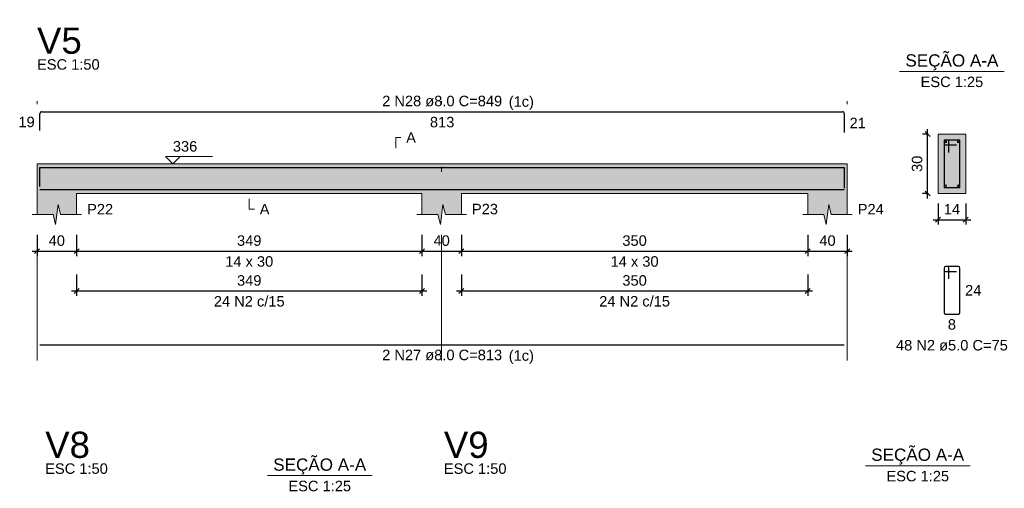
# Model space of a CAD drawing. Header units: millimetres. Extents: x 1434 to 2277, y -793 to -278.
# Tile 100 of 111: x 1846 to 1866, y -385 to -375. Entities that reach past the tile are written whole.
import ezdxf

# ---------------------------------------------------------------- set-up
doc = ezdxf.new("R2010")
doc.units = ezdxf.units.MM
doc.linetypes.add('DASHDOT', pattern=[25.4, 12.7, -6.35, 0, -6.35])
for name, color, linetype, lineweight in [('Descrição da armadura', 7, 'Continuous', 5), ('DT-Barras na forma', 1, 'Continuous', 30), ('DT-Barras no corte', 5, 'Continuous', 5), ('DT-Barras rebatidas', 1, 'Continuous', 30), ('DT-Cotas', 9, 'Continuous', 5), ('DT-Forma', 5, 'Continuous', 5), ('DT-Hachura forma vigas', 252, 'Continuous', 5), ('DT-Hachura seção vigas', 252, 'Continuous', 5), ('DT-Pontilhado', 9, 'DASHDOT', 5), ('DT-Textos', 7, 'Continuous', 5), ('DT-Título', 250, 'Continuous', 20), ('Textos armaduras', 7, 'Continuous', 5)]:
    doc.layers.add(name, color=color, linetype=linetype, lineweight=lineweight)
doc.styles.add('ARIAL', font='arial.ttf')
doc.styles.get("Standard").update_dxf_attribs({"font": 'arial.ttf'})
doc.dimstyles.new('UM_25.000000', dxfattribs={"dimtxt": 0.18, "dimasz": 0.1, "dimexe": 0.1, "dimexo": 0.2, "dimgap": 0, "dimtad": 1, "dimtih": 1, "dimtoh": 1, "dimdec": 1, "dimlfac": 25, "dimzin": 0, "dimdsep": 46, "dimtxsty": 'Standard', "dimcen": 0.09, "dimdle": 0.1, "dimadec": 1, "dimazin": 2, "dimtfac": 1, "dimtdec": 4, "dimtofl": 0, "dimtmove": 0, "dimatfit": 3, "dimfxl": 1, "dimtolj": 1, "dimarcsym": 0})
doc.dimstyles.new('UM_50.000000', dxfattribs={"dimtxt": 0.18, "dimasz": 0.1, "dimexe": 0.1, "dimexo": 0.2, "dimgap": 0, "dimtad": 1, "dimtih": 1, "dimtoh": 1, "dimdec": 1, "dimlfac": 50, "dimzin": 0, "dimdsep": 46, "dimtxsty": 'Standard', "dimcen": 0.09, "dimdle": 0.1, "dimadec": 1, "dimazin": 2, "dimtfac": 1, "dimtdec": 4, "dimtofl": 0, "dimtmove": 0, "dimatfit": 3, "dimfxl": 1, "dimtolj": 1, "dimarcsym": 0})

# ---------------------------------------------------------------- blocks, each defined once
blk = doc.blocks.new('_Oblique')
at = {"color": 0, "linetype": 'ByBlock', "lineweight": -2}
blk.add_line((-0.5, -0.5), (0.5, 0.5), dxfattribs=at)
blk = doc.blocks.new('*D1099')
at = {"layer": 'DT-Cotas', "color": 0, "lineweight": -2, "transparency": 16777216}
for p, q in [((1846.329, -379.691), (1846.329, -380.121)), ((1847.129, -379.691), (1847.129, -380.121)), ((1846.229, -380.021), (1847.229, -380.021))]:
    blk.add_line(p, q, dxfattribs=at)
at = {"layer": 'DT-Cotas', "color": 0, "lineweight": -2, "transparency": 16777216, "xscale": 0.1, "yscale": 0.1, "zscale": 0.1, "rotation": 180}
blk.add_blockref('_Oblique', (1846.329, -380.021), dxfattribs=at)
at = {"layer": 'DT-Cotas', "color": 0, "lineweight": -2, "transparency": 16777216, "xscale": 0.1, "yscale": 0.1, "zscale": 0.1}
blk.add_blockref('_Oblique', (1847.129, -380.021), dxfattribs=at)
at = {"layer": 'DT-Cotas', "color": 7, "transparency": 16777216, "insert": (1846.729, -379.809), "char_height": 0.2118, "attachment_point": 5, "rotation": 0.0057, "style": 'ARIAL'}
blk.add_mtext('\\A1;40', dxfattribs=at)
blk = doc.blocks.new('*D1100')
at = {"layer": 'DT-Cotas', "color": 0, "lineweight": -2, "transparency": 16777216}
for p, q in [((1847.129, -379.691), (1847.129, -380.121)), ((1854.109, -379.691), (1854.109, -380.121)), ((1847.029, -380.021), (1854.209, -380.021))]:
    blk.add_line(p, q, dxfattribs=at)
at = {"layer": 'DT-Cotas', "color": 0, "lineweight": -2, "transparency": 16777216, "xscale": 0.1, "yscale": 0.1, "zscale": 0.1, "rotation": 180}
blk.add_blockref('_Oblique', (1847.129, -380.021), dxfattribs=at)
at = {"layer": 'DT-Cotas', "color": 0, "lineweight": -2, "transparency": 16777216, "xscale": 0.1, "yscale": 0.1, "zscale": 0.1}
blk.add_blockref('_Oblique', (1854.109, -380.021), dxfattribs=at)
at = {"layer": 'DT-Cotas', "color": 7, "transparency": 16777216, "insert": (1850.619, -379.809), "char_height": 0.2118, "attachment_point": 5, "rotation": 0.0057, "style": 'ARIAL'}
blk.add_mtext('\\A1;349', dxfattribs=at)
blk = doc.blocks.new('*D1101')
at = {"layer": 'DT-Cotas', "color": 0, "lineweight": -2, "transparency": 16777216}
for p, q in [((1854.109, -379.691), (1854.109, -380.121)), ((1854.909, -379.691), (1854.909, -380.121)), ((1854.009, -380.021), (1855.009, -380.021))]:
    blk.add_line(p, q, dxfattribs=at)
at = {"layer": 'DT-Cotas', "color": 0, "lineweight": -2, "transparency": 16777216, "xscale": 0.1, "yscale": 0.1, "zscale": 0.1, "rotation": 180}
blk.add_blockref('_Oblique', (1854.109, -380.021), dxfattribs=at)
at = {"layer": 'DT-Cotas', "color": 0, "lineweight": -2, "transparency": 16777216, "xscale": 0.1, "yscale": 0.1, "zscale": 0.1}
blk.add_blockref('_Oblique', (1854.909, -380.021), dxfattribs=at)
at = {"layer": 'DT-Cotas', "color": 7, "transparency": 16777216, "insert": (1854.509, -379.809), "char_height": 0.2118, "attachment_point": 5, "rotation": 0.0057, "style": 'ARIAL'}
blk.add_mtext('\\A1;40', dxfattribs=at)
blk = doc.blocks.new('*D1102')
at = {"layer": 'DT-Cotas', "color": 0, "lineweight": -2, "transparency": 16777216}
for p, q in [((1854.909, -379.691), (1854.909, -380.121)), ((1861.909, -379.691), (1861.909, -380.121)), ((1854.809, -380.021), (1862.009, -380.021))]:
    blk.add_line(p, q, dxfattribs=at)
at = {"layer": 'DT-Cotas', "color": 0, "lineweight": -2, "transparency": 16777216, "xscale": 0.1, "yscale": 0.1, "zscale": 0.1, "rotation": 180}
blk.add_blockref('_Oblique', (1854.909, -380.021), dxfattribs=at)
at = {"layer": 'DT-Cotas', "color": 0, "lineweight": -2, "transparency": 16777216, "xscale": 0.1, "yscale": 0.1, "zscale": 0.1}
blk.add_blockref('_Oblique', (1861.909, -380.021), dxfattribs=at)
at = {"layer": 'DT-Cotas', "color": 7, "transparency": 16777216, "insert": (1858.409, -379.809), "char_height": 0.2118, "attachment_point": 5, "rotation": 0.0057, "style": 'ARIAL'}
blk.add_mtext('\\A1;350', dxfattribs=at)
blk = doc.blocks.new('*D1103')
at = {"layer": 'DT-Cotas', "color": 0, "lineweight": -2, "transparency": 16777216}
for p, q in [((1861.909, -379.691), (1861.909, -380.121)), ((1862.709, -379.691), (1862.709, -380.121)), ((1861.809, -380.021), (1862.809, -380.021))]:
    blk.add_line(p, q, dxfattribs=at)
at = {"layer": 'DT-Cotas', "color": 0, "lineweight": -2, "transparency": 16777216, "xscale": 0.1, "yscale": 0.1, "zscale": 0.1, "rotation": 180}
blk.add_blockref('_Oblique', (1861.909, -380.021), dxfattribs=at)
at = {"layer": 'DT-Cotas', "color": 0, "lineweight": -2, "transparency": 16777216, "xscale": 0.1, "yscale": 0.1, "zscale": 0.1}
blk.add_blockref('_Oblique', (1862.709, -380.021), dxfattribs=at)
at = {"layer": 'DT-Cotas', "color": 7, "transparency": 16777216, "insert": (1862.309, -379.809), "char_height": 0.2118, "attachment_point": 5, "rotation": 0.0057, "style": 'ARIAL'}
blk.add_mtext('\\A1;40', dxfattribs=at)
blk = doc.blocks.new('*D1104')
at = {"layer": 'DT-Cotas', "color": 0, "lineweight": -2, "transparency": 16777216}
for p, q in [((1847.129, -380.496), (1847.129, -380.925)), ((1854.109, -380.496), (1854.109, -380.925)), ((1847.029, -380.825), (1854.209, -380.825))]:
    blk.add_line(p, q, dxfattribs=at)
at = {"layer": 'DT-Cotas', "color": 0, "lineweight": -2, "transparency": 16777216, "xscale": 0.1, "yscale": 0.1, "zscale": 0.1, "rotation": 180}
blk.add_blockref('_Oblique', (1847.129, -380.825), dxfattribs=at)
at = {"layer": 'DT-Cotas', "color": 0, "lineweight": -2, "transparency": 16777216, "xscale": 0.1, "yscale": 0.1, "zscale": 0.1}
blk.add_blockref('_Oblique', (1854.109, -380.825), dxfattribs=at)
at = {"layer": 'DT-Cotas', "color": 7, "transparency": 16777216, "insert": (1850.619, -380.614), "char_height": 0.2118, "attachment_point": 5, "rotation": 0.0057, "style": 'ARIAL'}
blk.add_mtext('\\A1;349', dxfattribs=at)
blk = doc.blocks.new('*D1105')
at = {"layer": 'DT-Cotas', "color": 0, "lineweight": -2, "transparency": 16777216}
for p, q in [((1854.909, -380.496), (1854.909, -380.925)), ((1861.909, -380.496), (1861.909, -380.925)), ((1854.809, -380.825), (1862.009, -380.825))]:
    blk.add_line(p, q, dxfattribs=at)
at = {"layer": 'DT-Cotas', "color": 0, "lineweight": -2, "transparency": 16777216, "xscale": 0.1, "yscale": 0.1, "zscale": 0.1, "rotation": 180}
blk.add_blockref('_Oblique', (1854.909, -380.825), dxfattribs=at)
at = {"layer": 'DT-Cotas', "color": 0, "lineweight": -2, "transparency": 16777216, "xscale": 0.1, "yscale": 0.1, "zscale": 0.1}
blk.add_blockref('_Oblique', (1861.909, -380.825), dxfattribs=at)
at = {"layer": 'DT-Cotas', "color": 7, "transparency": 16777216, "insert": (1858.409, -380.614), "char_height": 0.2118, "attachment_point": 5, "rotation": 0.0057, "style": 'ARIAL'}
blk.add_mtext('\\A1;350', dxfattribs=at)
blk = doc.blocks.new('*D1106')
at = {"layer": 'DT-Cotas', "color": 0, "lineweight": -2, "transparency": 16777216}
for p, q in [((1864.332, -378.956), (1864.332, -377.556)), ((1864.344, -377.656), (1864.232, -377.656)), ((1864.344, -378.856), (1864.232, -378.856))]:
    blk.add_line(p, q, dxfattribs=at)
at = {"layer": 'DT-Cotas', "color": 0, "lineweight": -2, "transparency": 16777216, "xscale": 0.1, "yscale": 0.1, "zscale": 0.1}
for p, rotation in [((1864.332, -377.656), 90), ((1864.332, -378.856), 270)]:
    blk.add_blockref('_Oblique', p, dxfattribs=dict(at, rotation=rotation))
at = {"layer": 'DT-Cotas', "color": 7, "transparency": 16777216, "insert": (1864.121, -378.256), "char_height": 0.2118, "attachment_point": 5, "rotation": 90, "style": 'ARIAL'}
blk.add_mtext('\\A1;30', dxfattribs=at)
blk = doc.blocks.new('*D1107')
at = {"layer": 'DT-Cotas', "color": 0, "lineweight": -2, "transparency": 16777216}
for p, q in [((1864.544, -379.056), (1864.544, -379.485)), ((1865.104, -379.056), (1865.104, -379.485)), ((1864.444, -379.385), (1865.204, -379.385))]:
    blk.add_line(p, q, dxfattribs=at)
at = {"layer": 'DT-Cotas', "color": 0, "lineweight": -2, "transparency": 16777216, "xscale": 0.1, "yscale": 0.1, "zscale": 0.1, "rotation": 180}
blk.add_blockref('_Oblique', (1864.544, -379.385), dxfattribs=at)
at = {"layer": 'DT-Cotas', "color": 0, "lineweight": -2, "transparency": 16777216, "xscale": 0.1, "yscale": 0.1, "zscale": 0.1}
blk.add_blockref('_Oblique', (1865.104, -379.385), dxfattribs=at)
at = {"layer": 'DT-Cotas', "color": 7, "transparency": 16777216, "insert": (1864.824, -379.173), "char_height": 0.2118, "attachment_point": 5, "rotation": 0.0057, "style": 'ARIAL'}
blk.add_mtext('\\A1;14', dxfattribs=at)

msp = doc.modelspace()

# ---------------------------------------------------------------- hatches: boundary and pattern name
at = {"layer": 'DT-Hachura forma vigas', "linetype": 'Continuous'}
msp.add_hatch(color=256, dxfattribs=at).paths.add_polyline_path([(1862.709, -379.2793), (1862.709, -378.8557), (1862.709, -378.2557), (1861.909, -378.2557), (1854.909, -378.2557), (1854.109, -378.2557), (1847.129, -378.2557), (1846.329, -378.2557), (1846.329, -378.8557), (1846.329, -379.2793), (1846.654, -379.2793), (1846.704, -379.4793), (1846.754, -379.0793), (1846.804, -379.2793), (1847.129, -379.2793), (1847.129, -378.8557), (1854.109, -378.8557), (1854.109, -379.2793), (1854.434, -379.2793), (1854.484, -379.4793), (1854.534, -379.0793), (1854.584, -379.2793), (1854.909, -379.2793), (1854.909, -378.8557), (1861.909, -378.8557), (1861.909, -379.2793), (1862.234, -379.2793), (1862.284, -379.4793), (1862.334, -379.0793), (1862.384, -379.2793), (1862.709, -379.2793)])
at = {"layer": 'DT-Hachura seção vigas', "linetype": 'Continuous'}
msp.add_hatch(color=256, dxfattribs=at).paths.add_polyline_path([(1864.5442, -378.8557), (1864.5442, -378.8557), (1865.1042, -378.8557), (1865.1042, -377.6557), (1864.5442, -377.6557), (1864.5442, -378.8557)])

# ---------------------------------------------------------------- linework, layer by layer
at = {"layer": 'DT-Barras na forma'}
for p, q in [((1864.7642, -377.7757), (1864.6642, -377.7757)), ((1864.6642, -377.7757), (1864.6642, -378.7357)), ((1864.9842, -377.7757), (1864.6642, -377.7757)), ((1864.6642, -377.7757), (1864.6642, -377.8757)), ((1864.7642, -378.0257), (1864.7642, -377.7757)), ((1864.9842, -378.7357), (1864.9842, -377.7757)), ((1864.6642, -377.8757), (1864.9142, -377.8757)), ((1864.6642, -378.7357), (1864.9842, -378.7357))]:
    msp.add_line(p, q, dxfattribs=at)
for points in [[(1846.389, -378.7114), (1846.389, -378.3337), (1862.649, -378.3337), (1862.649, -378.7499)], [(1846.389, -378.7777), (1862.649, -378.7777)]]:
    msp.add_lwpolyline(points, dxfattribs=at)
at = {"layer": 'DT-Barras no corte'}
for centre in [(1864.7002, -377.8117), (1864.9482, -377.8117), (1864.7002, -378.6997), (1864.9482, -378.6997)]:
    msp.add_circle(centre, 0.016, dxfattribs=at)
at = {"layer": 'DT-Barras rebatidas'}
for p, q in [((1846.389, -377.5818), (1846.389, -377.2441)), ((1846.429, -377.2041), (1862.609, -377.2041)), ((1862.649, -377.2441), (1862.649, -377.6203)), ((1864.6642, -380.3624), (1864.6642, -381.2624)), ((1864.6642, -380.3624), (1864.6642, -380.4024)), ((1864.7342, -380.3324), (1864.6942, -380.3324)), ((1864.9542, -380.3324), (1864.6942, -380.3324)), ((1864.7642, -380.5824), (1864.7642, -380.3624)), ((1864.9842, -381.2624), (1864.9842, -380.3624)), ((1864.6942, -380.4324), (1864.9142, -380.4324)), ((1864.6942, -381.2924), (1864.9542, -381.2924)), ((1846.389, -381.9123), (1862.649, -381.9123))]:
    msp.add_line(p, q, dxfattribs=at)
for centre, radius, start, end in [((1846.429, -377.2441), 0.04, 90, 180), ((1862.609, -377.2441), 0.04, 0, 90), ((1864.6942, -380.3624), 0.03, 90, 180), ((1864.6942, -380.3624), 0.03, 90, 180), ((1864.7342, -380.3624), 0.03, 0, 90), ((1864.9542, -380.3624), 0.03, 0, 90), ((1864.6942, -380.4024), 0.03, 180, 270), ((1864.6942, -381.2624), 0.03, 180, 270), ((1864.9542, -381.2624), 0.03, 270, 0)]:
    msp.add_arc(centre, radius, start, end, dxfattribs=at)
at = {"layer": 'DT-Forma'}
for p, q in [((1865.1042, -377.6557), (1864.5442, -377.6557)), ((1864.5442, -377.6557), (1864.5442, -377.6557)), ((1864.5442, -377.6557), (1864.5442, -378.8557)), ((1865.1042, -378.8557), (1865.1042, -377.6557)), ((1865.1042, -377.6557), (1865.1042, -377.6557)), ((1846.329, -378.2557), (1847.129, -378.2557)), ((1847.129, -378.2557), (1854.109, -378.2557)), ((1854.109, -378.2557), (1854.909, -378.2557)), ((1854.909, -378.2557), (1861.909, -378.2557)), ((1861.909, -378.2557), (1862.709, -378.2557)), ((1846.329, -378.8557), (1846.329, -379.2793)), ((1847.129, -379.2793), (1847.129, -378.8557)), ((1847.129, -378.8557), (1854.109, -378.8557)), ((1854.109, -378.8557), (1854.109, -379.2793)), ((1854.909, -379.2793), (1854.909, -378.8557)), ((1854.909, -378.8557), (1861.909, -378.8557)), ((1861.909, -378.8557), (1861.909, -379.2793)), ((1862.709, -379.2793), (1862.709, -378.8557)), ((1864.5442, -378.8557), (1865.1042, -378.8557)), ((1864.5442, -378.8557), (1864.5442, -378.8557)), ((1865.1042, -378.8557), (1865.1042, -378.8557)), ((1846.704, -379.4793), (1846.754, -379.0793)), ((1846.754, -379.0793), (1846.804, -379.2793)), ((1854.484, -379.4793), (1854.534, -379.0793)), ((1854.534, -379.0793), (1854.584, -379.2793)), ((1862.284, -379.4793), (1862.334, -379.0793)), ((1862.334, -379.0793), (1862.384, -379.2793)), ((1846.229, -379.2793), (1846.654, -379.2793)), ((1846.654, -379.2793), (1846.704, -379.4793)), ((1846.804, -379.2793), (1847.229, -379.2793)), ((1854.009, -379.2793), (1854.434, -379.2793)), ((1854.434, -379.2793), (1854.484, -379.4793)), ((1854.584, -379.2793), (1855.009, -379.2793)), ((1861.809, -379.2793), (1862.234, -379.2793)), ((1862.234, -379.2793), (1862.284, -379.4793)), ((1862.384, -379.2793), (1862.809, -379.2793))]:
    msp.add_line(p, q, dxfattribs=at)
at = {"layer": 'DT-Forma', "linetype": 'Continuous'}
for p, q in [((1846.329, -378.8557), (1846.329, -378.2557)), ((1862.709, -378.2557), (1862.709, -378.8557))]:
    msp.add_line(p, q, dxfattribs=at)
at = {"layer": 'DT-Pontilhado', "ltscale": 0.2}
for p, q in [((1846.329, -382.23), (1846.329, -376.9923)), ((1854.509, -382.23), (1854.509, -376.9923)), ((1862.709, -382.23), (1862.709, -376.9923))]:
    msp.add_line(p, q, dxfattribs=at)
at = {"layer": 'DT-Textos'}
for p, q in [((1863.7652, -376.3908), (1865.8832, -376.3908)), ((1863.0743, -384.3576), (1865.1923, -384.3576)), ((1850.985, -384.5576), (1853.103, -384.5576))]:
    msp.add_line(p, q, dxfattribs=at)
for points in [[(1853.5795, -377.938), (1853.5795, -377.7262), (1853.6854, -377.7262)], [(1849.223, -378.1074), (1849.0748, -378.2557), (1848.9265, -378.1074), (1849.8796, -378.1074)], [(1850.619, -378.9616), (1850.619, -379.1734), (1850.7249, -379.1734)]]:
    msp.add_lwpolyline(points, dxfattribs=at)

# ---------------------------------------------------------------- texts
at = {"layer": 'Descrição da armadura', "linetype": 'Continuous', "char_height": 0.2118, "attachment_point": 8, "line_spacing_factor": 0.798, "style": 'ARIAL'}
for s, insert, width in [('2 N28 ø8.0 C=849', (1854.519, -377.0982), 4.8647), ('24 N2 c/15', (1850.619, -381.1431), 2.869342), ('24 N2 c/15', (1858.409, -381.1431), 2.869342), ('48 N2 ø5.0 C=75', (1864.8242, -382.0337), 4.534748), ('2 N27 ø8.0 C=813', (1854.519, -382.23), 4.8647)]:
    msp.add_mtext(s, dxfattribs=dict(at, insert=insert, width=width))
at = {"layer": 'DT-Textos', "line_spacing_factor": 0.798, "style": 'ARIAL'}
for s, insert, char_height, width, attachment_point in [('SEÇÃO A-A', (1864.8239, -376.3667), 0.2471, 4.137152, 8), ('ESC 1:50', (1846.329, -376.3569), 0.2118, 2.167804, 7), ('ESC 1:25', (1864.8242, -376.7085), 0.2118, 2.167804, 8), ('(1c)', (1855.8649, -377.1677), 0.2118, 0.872216, 7), ('A', (1853.7913, -377.8321), 0.2118, 0.337807, 7), ('336', (1849.0748, -378.0121), 0.2118, 0.845013, 7), ('P22', (1847.3408, -379.2793), 0.2118, 0.90115, 7), ('A', (1850.8308, -379.2793), 0.2118, 0.337807, 7), ('P23', (1855.1208, -379.2793), 0.2118, 0.90115, 7), ('P24', (1862.9208, -379.2793), 0.2118, 0.90115, 7), ('14 x 30', (1850.619, -380.3383), 0.2118, 1.66134, 8), ('14 x 30', (1858.409, -380.3383), 0.2118, 1.66134, 8), ('(1c)', (1855.8649, -382.2997), 0.2118, 0.872216, 7), ('SEÇÃO A-A', (1864.1328, -384.3337), 0.2471, 4.137152, 8), ('SEÇÃO A-A', (1852.0438, -384.5337), 0.2471, 4.137152, 8), ('ESC 1:50', (1846.4939, -384.5237), 0.2118, 2.167804, 7), ('ESC 1:50', (1854.5535, -384.5237), 0.2118, 2.167804, 7), ('ESC 1:25', (1864.1333, -384.6753), 0.2118, 2.167804, 8), ('ESC 1:25', (1852.044, -384.8753), 0.2118, 2.167804, 8)]:
    msp.add_mtext(s, dxfattribs=dict(at, insert=insert, char_height=char_height, width=width, attachment_point=attachment_point))
at = {"layer": 'DT-Título', "char_height": 0.5295, "width": 1.858436, "attachment_point": 7, "line_spacing_factor": 0.798, "style": 'ARIAL'}
for s, insert in [('V5', (1846.329, -376.0392)), ('V8', (1846.4939, -384.206)), ('V9', (1854.5535, -384.206))]:
    msp.add_mtext(s, dxfattribs=dict(at, insert=insert))
at = {"layer": 'Textos armaduras', "linetype": 'Continuous', "char_height": 0.2118, "attachment_point": 7, "line_spacing_factor": 0.798, "style": 'ARIAL'}
for s, insert, width in [('19', (1845.9532, -377.5189), 0.659905), ('813', (1854.2716, -377.5218), 0.989858), ('21', (1862.7549, -377.5381), 0.659905), ('24', (1865.0901, -380.9183), 0.659905), ('8', (1864.7417, -381.6101), 0.329953)]:
    msp.add_mtext(s, dxfattribs=dict(at, insert=insert, width=width))

# ---------------------------------------------------------------- dimensions: what is measured, and where the dimension line sits
at = {"layer": 'DT-Cotas'}
dim = msp.add_linear_dim(base=(1864.3324, -377.6557), p1=(1864.5442, -378.8557), p2=(1864.5442, -377.6557), angle=90, dimstyle='UM_25.000000', override={"dimtxt": 0.2118, "dimasz": 0.1, "dimexe": 0.1, "dimexo": 0.2, "dimtad": 1, "dimtih": 0, "dimtoh": 0, "dimdec": 1, "dimlfac": 25, "dimzin": 8, "dimtxsty": 'ARIAL', "dimblk": 'Oblique', "dimblk1": 'Oblique', "dimblk2": 'Oblique', "dimsah": 1, "dimdle": 0.1, "dimse1": 0, "dimse2": 0, "dimclrt": 7, "dimadec": 1, "dimazin": 3, "dimtmove": 2, "dimldrblk": 'Oblique'}, dxfattribs=at)
dim.commit()
dim.dimension.update_dxf_attribs({"geometry": '*D1106', "text_midpoint": (1864.1206, -378.2557), "dimtype": 160, "text_rotation": 90})
for base, p1, p2, dimstyle, override, picture, middle in [((1865.1042, -379.3852), (1864.5442, -378.8557), (1865.1042, -378.8557), 'UM_25.000000', {"dimtxt": 0.2118, "dimasz": 0.1, "dimexe": 0.1, "dimexo": 0.2, "dimtad": 1, "dimtih": 0, "dimtoh": 0, "dimdec": 1, "dimlfac": 25, "dimzin": 8, "dimtxsty": 'ARIAL', "dimblk": 'Oblique', "dimblk1": 'Oblique', "dimblk2": 'Oblique', "dimsah": 1, "dimdle": 0.1, "dimse1": 0, "dimse2": 0, "dimclrt": 7, "dimadec": 1, "dimazin": 3, "dimtmove": 2, "dimldrblk": 'Oblique'}, '*D1107', (1864.8242, -379.1734)), ((1847.129, -380.0206), (1846.329, -379.4911), (1847.129, -379.4911), 'UM_50.000000', {"dimtxt": 0.2118, "dimasz": 0.1, "dimexe": 0.1, "dimexo": 0.2, "dimtad": 1, "dimtih": 0, "dimtoh": 0, "dimdec": 1, "dimlfac": 50, "dimzin": 8, "dimtxsty": 'ARIAL', "dimblk": 'Oblique', "dimblk1": 'Oblique', "dimblk2": 'Oblique', "dimsah": 1, "dimdle": 0.1, "dimse1": 0, "dimse2": 0, "dimclrt": 7, "dimadec": 1, "dimazin": 3, "dimtmove": 2, "dimldrblk": 'Oblique'}, '*D1099', (1846.729, -379.8088)), ((1854.109, -380.0206), (1847.129, -379.4911), (1854.109, -379.4911), 'UM_50.000000', {"dimtxt": 0.2118, "dimasz": 0.1, "dimexe": 0.1, "dimexo": 0.2, "dimtad": 1, "dimtih": 0, "dimtoh": 0, "dimdec": 1, "dimlfac": 50, "dimzin": 8, "dimtxsty": 'ARIAL', "dimblk": 'Oblique', "dimblk1": 'Oblique', "dimblk2": 'Oblique', "dimsah": 1, "dimdle": 0.1, "dimse1": 0, "dimse2": 0, "dimclrt": 7, "dimadec": 1, "dimazin": 3, "dimtmove": 2, "dimldrblk": 'Oblique'}, '*D1100', (1850.619, -379.8088)), ((1854.909, -380.0206), (1854.109, -379.4911), (1854.909, -379.4911), 'UM_50.000000', {"dimtxt": 0.2118, "dimasz": 0.1, "dimexe": 0.1, "dimexo": 0.2, "dimtad": 1, "dimtih": 0, "dimtoh": 0, "dimdec": 1, "dimlfac": 50, "dimzin": 8, "dimtxsty": 'ARIAL', "dimblk": 'Oblique', "dimblk1": 'Oblique', "dimblk2": 'Oblique', "dimsah": 1, "dimdle": 0.1, "dimse1": 0, "dimse2": 0, "dimclrt": 7, "dimadec": 1, "dimazin": 3, "dimtmove": 2, "dimldrblk": 'Oblique'}, '*D1101', (1854.509, -379.8088)), ((1861.909, -380.0206), (1854.909, -379.4911), (1861.909, -379.4911), 'UM_50.000000', {"dimtxt": 0.2118, "dimasz": 0.1, "dimexe": 0.1, "dimexo": 0.2, "dimtad": 1, "dimtih": 0, "dimtoh": 0, "dimdec": 1, "dimlfac": 50, "dimzin": 8, "dimtxsty": 'ARIAL', "dimblk": 'Oblique', "dimblk1": 'Oblique', "dimblk2": 'Oblique', "dimsah": 1, "dimdle": 0.1, "dimse1": 0, "dimse2": 0, "dimclrt": 7, "dimadec": 1, "dimazin": 3, "dimtmove": 2, "dimldrblk": 'Oblique'}, '*D1102', (1858.409, -379.8088)), ((1862.709, -380.0206), (1861.909, -379.4911), (1862.709, -379.4911), 'UM_50.000000', {"dimtxt": 0.2118, "dimasz": 0.1, "dimexe": 0.1, "dimexo": 0.2, "dimtad": 1, "dimtih": 0, "dimtoh": 0, "dimdec": 1, "dimlfac": 50, "dimzin": 8, "dimtxsty": 'ARIAL', "dimblk": 'Oblique', "dimblk1": 'Oblique', "dimblk2": 'Oblique', "dimsah": 1, "dimdle": 0.1, "dimse1": 0, "dimse2": 0, "dimclrt": 7, "dimadec": 1, "dimazin": 3, "dimtmove": 2, "dimldrblk": 'Oblique'}, '*D1103', (1862.309, -379.8088)), ((1854.109, -380.8254), (1847.129, -380.2959), (1854.109, -380.2959), 'UM_50.000000', {"dimtxt": 0.2118, "dimasz": 0.1, "dimexe": 0.1, "dimexo": 0.2, "dimtad": 1, "dimtih": 0, "dimtoh": 0, "dimdec": 1, "dimlfac": 50, "dimzin": 8, "dimtxsty": 'ARIAL', "dimblk": 'Oblique', "dimblk1": 'Oblique', "dimblk2": 'Oblique', "dimsah": 1, "dimdle": 0.1, "dimse1": 0, "dimse2": 0, "dimclrt": 7, "dimadec": 1, "dimazin": 3, "dimtmove": 2, "dimldrblk": 'Oblique'}, '*D1104', (1850.619, -380.6136)), ((1861.909, -380.8254), (1854.909, -380.2959), (1861.909, -380.2959), 'UM_50.000000', {"dimtxt": 0.2118, "dimasz": 0.1, "dimexe": 0.1, "dimexo": 0.2, "dimtad": 1, "dimtih": 0, "dimtoh": 0, "dimdec": 1, "dimlfac": 50, "dimzin": 8, "dimtxsty": 'ARIAL', "dimblk": 'Oblique', "dimblk1": 'Oblique', "dimblk2": 'Oblique', "dimsah": 1, "dimdle": 0.1, "dimse1": 0, "dimse2": 0, "dimclrt": 7, "dimadec": 1, "dimazin": 3, "dimtmove": 2, "dimldrblk": 'Oblique'}, '*D1105', (1858.409, -380.6136))]:
    dim = msp.add_linear_dim(base=base, p1=p1, p2=p2, dimstyle=dimstyle, override=override, dxfattribs=at)
    dim.commit()
    dim.dimension.update_dxf_attribs({"geometry": picture, "text_midpoint": middle, "dimtype": 160, "text_rotation": 0.00573})

doc.saveas('drawing.dxf')
